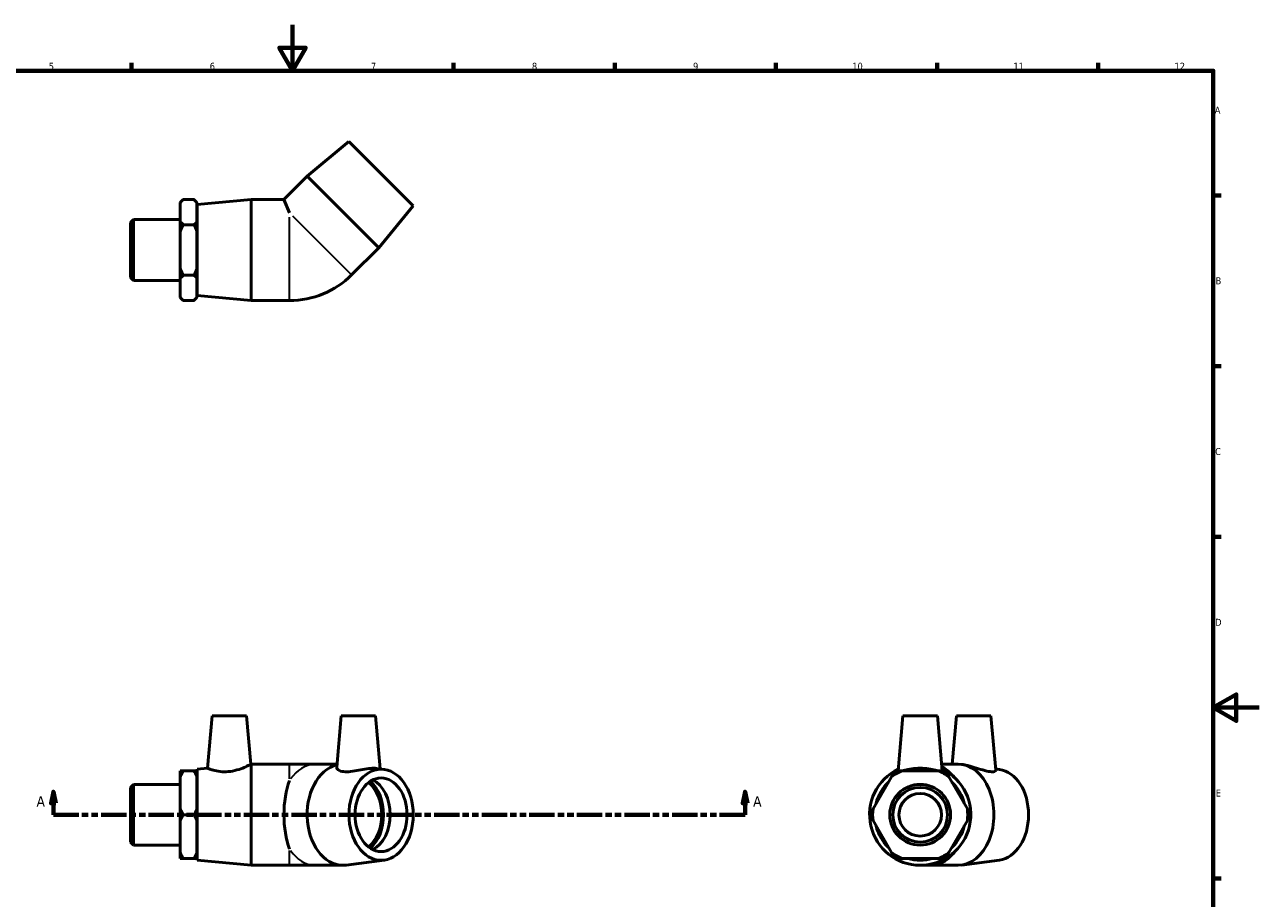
# Model space of a CAD drawing. Header units: millimetres. Extents: x 0 to 897, y -166 to 594.
# Tile 3 of 3: x 304 to 841, y 214 to 594. Entities that reach past the tile are written whole.
import ezdxf

# ---------------------------------------------------------------- set-up
doc = ezdxf.new("R2010")
doc.units = ezdxf.units.MM
doc.linetypes.add('DOUBLE_DASH_CHAIN', pattern=[1.2403, 0.6614, -0.0827, 0.1654, -0.0827, 0.1654, -0.0827])
for name, color, linetype, lineweight in [('Border (ANSI)', 7, 'Continuous', 70), ('Section Line (ANSI)', 7, 'DOUBLE_DASH_CHAIN', 70), ('Visible (ANSI)', 7, 'Continuous', 50), ('Visible Narrow (ANSI)', 7, 'Continuous', 35)]:
    doc.layers.add(name, color=color, linetype=linetype, lineweight=lineweight)
doc.styles.add('Label Text (ANSI)', font='tahoma.ttf')
doc.styles.add('Note Text (ANSI)', font='tahoma.ttf')

# ---------------------------------------------------------------- blocks, each defined once
blk = doc.blocks.new('Borders Default Border')
at = {"layer": 'Border (ANSI)'}
for p, q in [((350.42, 574), (350.42, 577.45)), ((490.58, 574), (490.58, 577.45)), ((560.67, 574), (560.67, 577.45)), ((630.75, 574), (630.75, 577.45)), ((700.83, 574), (700.83, 577.45)), ((770.92, 574), (770.92, 577.45)), ((821, 519.75), (824.45, 519.75)), ((821, 445.5), (824.45, 445.5)), ((821, 371.25), (824.45, 371.25)), ((821, 222.75), (824.45, 222.75))]:
    blk.add_line(p, q, dxfattribs=at)
at = {"layer": 'Border (ANSI)', "flags": 128}
for points in [[(420.5, 594), (420.5, 574), (414.73, 584), (426.27, 584), (420.5, 574)], [(20, 20), (20, 574), (821, 574), (821, 20), (20, 20)], [(841, 297), (821, 297), (831, 302.77), (831, 291.23), (821, 297)]]:
    blk.add_lwpolyline(points, dxfattribs=at)
at = {"layer": 'Border (ANSI)', "color": 230, "true_color": 0xff0080, "attachment_point": 7, "style": 'Note Text (ANSI)'}
for s, insert, char_height in [('5', (314.48, 574.34), 3.05), ('6', (384.49, 574.34), 3.05), ('7', (454.6, 574.4), 3.05), ('8', (524.63, 574.33), 3.05), ('9', (594.7, 574.34), 3.05), ('10', (663.96, 574.34), 3.048), ('11', (734.04, 574.4), 3.048), ('12', (804.13, 574.4), 3.048), ('A', (821.63, 555.35), 3.05), ('B', (821.99, 481.1), 3.05), ('C', (821.8, 406.8), 3.05), ('D', (821.81, 332.6), 3.05), ('E', (822.05, 258.35), 3.05)]:
    blk.add_mtext(s, dxfattribs=dict(at, insert=insert, char_height=char_height))
blk = doc.blocks.new('2dTransSection0')
at = {"layer": 'Section Line (ANSI)', "linetype": 'Continuous'}
for p, q in [((316.5, 260.43), (315.5, 255.43)), ((316.5, 255.43), (316.5, 260.43)), ((317.5, 255.43), (316.5, 260.43)), ((617.35, 260.43), (616.35, 255.43)), ((617.35, 255.43), (617.35, 260.43)), ((618.35, 255.43), (617.35, 260.43)), ((315.5, 255.43), (317.5, 255.43)), ((316.5, 250.43), (316.5, 255.43)), ((616.35, 255.43), (618.35, 255.43)), ((617.35, 250.43), (617.35, 255.43)), ((316.5, 250.43), (327.6, 250.43)), ((606.26, 250.43), (617.35, 250.43))]:
    blk.add_line(p, q, dxfattribs=at)
at = {"layer": 'Section Line (ANSI)', "linetype": 'DOUBLE_DASH_CHAIN', "ltscale": 16.686979}
blk.add_line((316.5, 250.43), (617.35, 250.43), dxfattribs=at)
at = {"layer": 'Section Line (ANSI)', "linetype": 'Continuous', "flags": 128}
for points in [[(317.5, 255.43), (316.5, 260.43), (315.5, 255.43), (317.5, 255.43)], [(618.35, 255.43), (617.35, 260.43), (616.35, 255.43), (618.35, 255.43)]]:
    blk.add_lwpolyline(points, dxfattribs=at)
at = {"layer": 'Section Line (ANSI)'}
for points in [[(317.5, 255.43), (316.5, 260.43), (315.5, 255.43), (317.5, 255.43)], [(618.35, 255.43), (617.35, 260.43), (616.35, 255.43), (618.35, 255.43)]]:
    blk.add_solid(points, dxfattribs=at)
at = {"layer": 'Section Line (ANSI)', "char_height": 4.57, "attachment_point": 7, "style": 'Label Text (ANSI)'}
for insert in [(309.14, 253.93), (620.82, 253.93)]:
    blk.add_mtext('A', dxfattribs=dict(at, insert=insert))

msp = doc.modelspace()

# ---------------------------------------------------------------- linework, layer by layer
at = {"layer": 'Visible (ANSI)'}
for p, q in [((445.03, 543.159), (426.857, 528.098)), ((445.03, 543.159), (473.031, 515.158)), ((426.857, 528.098), (416.781, 518.021)), ((426.857, 528.098), (457.97, 496.985)), ((371.681, 516.701), (373.001, 518.021)), ((371.681, 516.542), (371.681, 516.701)), ((371.681, 508.501), (371.681, 516.542)), ((377.611, 518.021), (373.001, 518.021)), ((378.931, 516.701), (377.611, 518.021)), ((378.931, 516.701), (378.931, 516.542)), ((378.931, 516.542), (378.931, 508.501)), ((379.031, 515.821), (402.531, 518.021)), ((379.031, 476.221), (379.031, 515.821)), ((402.531, 474.021), (402.531, 518.021)), ((402.531, 518.021), (416.781, 518.021)), ((416.781, 518.021), (419.201, 512.179)), ((378.931, 512.021), (379.031, 512.021)), ((473.031, 515.158), (457.97, 496.985)), ((350.031, 507.92), (351.353, 509.242)), ((350.031, 484.123), (350.031, 507.92)), ((351.353, 509.242), (351.353, 482.801)), ((351.353, 509.242), (371.681, 509.242)), ((371.681, 504.063), (371.681, 508.501)), ((377.611, 507.021), (373.001, 507.021)), ((378.931, 508.501), (378.931, 504.063)), ((371.681, 487.98), (371.681, 504.063)), ((378.931, 504.063), (378.931, 487.98)), ((457.97, 496.985), (446.182, 485.197)), ((350.031, 484.123), (351.353, 482.801)), ((371.681, 483.542), (371.681, 487.98)), ((371.681, 475.501), (371.681, 483.542)), ((377.611, 485.021), (373.001, 485.021)), ((378.931, 487.98), (378.931, 483.542)), ((378.931, 483.542), (378.931, 475.501)), ((351.353, 482.801), (371.681, 482.801)), ((378.931, 480.021), (379.031, 480.021)), ((371.681, 475.341), (371.681, 475.501)), ((371.681, 475.341), (373.001, 474.021)), ((377.611, 474.021), (373.001, 474.021)), ((378.931, 475.341), (377.611, 474.021)), ((378.931, 475.501), (378.931, 475.341)), ((379.031, 476.221), (402.531, 474.021)), ((402.531, 474.021), (419.201, 474.021)), ((385.494, 293.427), (383.501, 270.646)), ((385.494, 293.427), (400.494, 293.427)), ((400.494, 293.427), (402.333, 272.409)), ((441.658, 293.427), (439.705, 271.107)), ((441.658, 293.427), (456.658, 293.427)), ((456.658, 293.427), (458.675, 270.362)), ((686.003, 293.427), (683.908, 269.48)), ((686.003, 293.427), (701.003, 293.427)), ((701.003, 293.427), (703.098, 269.48)), ((709.267, 293.427), (707.429, 272.427)), ((709.267, 293.427), (724.267, 293.427)), ((724.267, 293.427), (726.338, 269.75)), ((371.681, 266.918), (371.681, 269.48)), ((373.001, 269.48), (377.611, 269.48)), ((378.931, 269.48), (378.931, 266.918)), ((379.031, 270.227), (383.501, 270.646)), ((379.031, 230.627), (379.031, 270.227)), ((402.333, 272.409), (402.531, 272.427)), ((402.531, 228.427), (402.531, 272.427)), ((402.531, 272.427), (419.201, 272.427)), ((430.626, 272.427), (419.201, 272.427)), ((439.82, 272.427), (430.626, 272.427)), ((460.341, 270.14), (457.079, 270.574)), ((701.544, 269.48), (685.462, 269.48)), ((710.023, 272.427), (702.84, 272.427)), ((711.771, 272.292), (711.479, 272.331)), ((727.95, 270.14), (726.285, 270.362)), ((350.031, 262.326), (351.353, 263.648)), ((351.353, 263.648), (351.353, 237.207)), ((351.353, 263.648), (371.681, 263.648)), ((371.681, 252.99), (371.681, 266.918)), ((378.931, 266.918), (378.931, 252.99)), ((378.931, 266.427), (379.031, 266.427)), ((681.024, 266.918), (672.982, 252.99)), ((714.024, 252.99), (705.982, 266.918)), ((350.031, 238.529), (350.031, 262.326)), ((371.681, 247.865), (371.681, 252.99)), ((378.931, 252.99), (378.931, 247.865)), ((371.681, 233.937), (371.681, 247.865)), ((377.611, 250.427), (373.001, 250.427)), ((378.931, 247.865), (378.931, 233.937)), ((672.982, 247.865), (681.024, 233.937)), ((705.982, 233.937), (714.024, 247.865)), ((350.031, 238.529), (351.353, 237.207)), ((351.353, 237.207), (371.681, 237.207)), ((371.681, 231.375), (371.681, 233.937)), ((377.611, 231.375), (373.001, 231.375)), ((378.931, 234.427), (379.031, 234.427)), ((378.931, 233.937), (378.931, 231.375)), ((685.462, 231.375), (701.544, 231.375)), ((379.031, 230.627), (402.531, 228.427)), ((402.531, 228.427), (419.201, 228.427)), ((419.201, 228.427), (430.626, 228.427)), ((442.413, 228.427), (430.626, 228.427)), ((460.341, 230.714), (443.87, 228.524)), ((693.503, 228.427), (698.235, 228.427)), ((710.023, 228.427), (698.235, 228.427)), ((727.95, 230.714), (711.479, 228.524))]:
    msp.add_line(p, q, dxfattribs=at)
for radius in [13.22, 11.898, 9.254]:
    msp.add_circle((693.503, 250.427), radius, dxfattribs=at)
for centre, radius, start, end in [((419.201, 512.179), 38.157, 270, 315), ((693.503, 250.427), 22, 115.66128, 64.33872), ((693.503, 250.427), 20.68, 112.88259, 127.11741), ((693.503, 250.427), 19.8, 74.20683, 105.79317), ((693.503, 250.427), 20.68, 52.88259, 67.11741), ((693.503, 250.427), 19.8, 134.20683, 165.79317), ((693.503, 250.427), 19.8, 14.20683, 45.79317), ((693.503, 250.427), 20.68, 172.88259, 187.11741), ((693.503, 250.427), 20.68, 352.88259, 7.11741), ((693.503, 250.427), 19.8, 194.20683, 225.79317), ((693.503, 250.427), 19.8, 314.20683, 345.79317), ((693.503, 250.427), 20.68, 232.88259, 247.11741), ((693.503, 250.427), 19.8, 254.20683, 285.79317), ((693.503, 250.427), 20.68, 292.88259, 307.11741)]:
    msp.add_arc(centre, radius, start, end, dxfattribs=at)
for centre, major_axis, ratio, start_param, end_param in [((442.413, 250.427), (0, -22), 0.7071068, 3.3108674, 6.3769396), ((710.023, 250.427), (0, -22), 0.7071068, 0, 3.1415927), ((726.64, 250.427), (0, -19.8), 0.7071068, 0.0937543, 3.0478383), ((425.894, 250.427), (0, -22), 0.4142136, 3.9663961, 5.4583819), ((448, 250.427), (0, -16), 0.7071068, 0.5092242, 2.6323685), ((448, 250.427), (0, -17.105), 0.7071068, 0.5522008, 2.5893918), ((451.677, 250.427), (0, 16), 0.7071068, 3.4726044, 5.9521736)]:
    msp.add_ellipse(centre, major_axis=major_axis, ratio=ratio, start_param=start_param, end_param=end_param, dxfattribs=at)
for major_axis in [(0, -19.8), (0, -16)]:
    msp.add_ellipse((459.031, 250.427), major_axis=major_axis, ratio=0.7071068, dxfattribs=at)
for points in [[(371.681, 516.542), (372.239, 517.259), (373.001, 518.021)], [(377.611, 518.021), (378.374, 517.259), (378.931, 516.542)], [(373.001, 507.021), (372.239, 507.784), (371.681, 508.501)], [(371.681, 504.063), (372.239, 505.496), (373.001, 507.021)], [(378.931, 508.501), (378.374, 507.784), (377.611, 507.021)], [(377.611, 507.021), (378.374, 505.496), (378.931, 504.063)], [(373.001, 485.021), (372.239, 486.547), (371.681, 487.98)], [(371.681, 483.542), (372.239, 484.259), (373.001, 485.021)], [(378.931, 487.98), (378.374, 486.547), (377.611, 485.021)], [(377.611, 485.021), (378.374, 484.259), (378.931, 483.542)], [(373.001, 474.021), (372.239, 474.784), (371.681, 475.501)], [(378.931, 475.501), (378.374, 474.784), (377.611, 474.021)], [(373.001, 269.48), (372.239, 269.48), (371.681, 269.48)], [(371.681, 266.918), (372.239, 268.159), (373.001, 269.48)], [(378.931, 269.48), (378.374, 269.48), (377.611, 269.48)], [(377.611, 269.48), (378.374, 268.159), (378.931, 266.918)], [(682.503, 269.48), (681.74, 268.159), (681.024, 266.918)], [(685.462, 269.48), (684.028, 269.48), (682.503, 269.48)], [(704.503, 269.48), (702.978, 269.48), (701.544, 269.48)], [(705.982, 266.918), (705.265, 268.159), (704.503, 269.48)], [(373.001, 250.427), (372.239, 251.748), (371.681, 252.99)], [(378.931, 252.99), (378.374, 251.748), (377.611, 250.427)], [(672.982, 252.99), (672.265, 251.748), (671.503, 250.427)], [(715.503, 250.427), (714.74, 251.748), (714.024, 252.99)], [(371.681, 247.865), (372.239, 249.107), (373.001, 250.427)], [(377.611, 250.427), (378.374, 249.107), (378.931, 247.865)], [(671.503, 250.427), (672.265, 249.107), (672.982, 247.865)], [(714.024, 247.865), (714.74, 249.107), (715.503, 250.427)], [(373.001, 231.375), (372.239, 232.696), (371.681, 233.937)], [(371.681, 231.375), (372.239, 231.375), (373.001, 231.375)], [(378.931, 233.937), (378.374, 232.696), (377.611, 231.375)], [(377.611, 231.375), (378.374, 231.375), (378.931, 231.375)], [(681.024, 233.937), (681.74, 232.696), (682.503, 231.375)], [(682.503, 231.375), (684.028, 231.375), (685.462, 231.375)], [(701.544, 231.375), (702.978, 231.375), (704.503, 231.375)], [(704.503, 231.375), (705.265, 232.696), (705.982, 233.937)]]:
    msp.add_rational_spline(points, [1, 1.00241153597, 1], degree=2, dxfattribs=at)
for points, knots in [([(392.513, 269.169), (391.351, 269.072), (390.124, 269.096), (387.897, 269.35), (386.895, 269.57), (385.319, 269.993), (384.635, 270.225), (383.726, 270.554), (383.501, 270.646), (383.501, 270.646)], [0, 0, 0, 0, 0.3502163, 0.3502163, 0.7004326, 0.7004326, 1.053926, 1.053926, 1.4074195, 1.4074195, 1.4074195, 1.4074195]), ([(402.333, 272.409), (402.333, 272.409), (402.081, 272.27), (401.091, 271.762), (400.353, 271.398), (398.648, 270.661), (397.552, 270.234), (395.124, 269.537), (393.79, 269.276), (392.513, 269.169)], [4.3302752, 4.3302752, 4.3302752, 4.3302752, 4.7033677, 4.7033677, 5.0764601, 5.0764601, 5.4610858, 5.4610858, 5.8457114, 5.8457114, 5.8457114, 5.8457114]), ([(457.077, 270.573), (456.716, 270.62), (456.308, 270.646), (455.037, 270.646), (453.991, 270.554), (451.714, 270.225), (450.482, 269.993), (448.176, 269.57), (446.938, 269.35), (444.63, 269.096), (443.559, 269.072), (441.761, 269.276), (440.975, 269.537), (439.945, 270.234), (439.699, 270.661), (439.702, 271.059), (439.703, 271.083), (439.705, 271.107)], [1.22176, 1.22176, 1.22176, 1.22176, 1.4074195, 1.4074195, 1.760913, 1.760913, 2.1144064, 2.1144064, 2.4646227, 2.4646227, 2.814839, 2.814839, 3.1994647, 3.1994647, 3.5840903, 3.5840903, 3.6086798, 3.6086798, 3.6086798, 3.6086798]), ([(701.287, 269.48), (700.94, 269.575), (700.556, 269.679), (699.304, 269.993), (698.246, 270.225), (695.935, 270.554), (694.681, 270.646), (692.325, 270.646), (691.071, 270.554), (688.76, 270.225), (687.702, 269.993), (686.45, 269.679), (686.066, 269.575), (685.718, 269.48)], [0.5312174, 0.5312174, 0.5312174, 0.5312174, 0.7004326, 0.7004326, 1.053926, 1.053926, 1.4074195, 1.4074195, 1.760913, 1.760913, 2.1144064, 2.1144064, 2.2836216, 2.2836216, 2.2836216, 2.2836216]), ([(726.338, 269.75), (726.355, 269.549), (726.174, 269.344), (725.353, 269.096), (724.689, 269.072), (723.038, 269.276), (721.936, 269.537), (719.533, 270.234), (718.229, 270.661), (715.814, 271.398), (714.533, 271.762), (712.795, 272.132), (712.268, 272.224), (711.773, 272.29)], [2.1312837, 2.1312837, 2.1312837, 2.1312837, 2.4646227, 2.4646227, 2.814839, 2.814839, 3.1994647, 3.1994647, 3.5840903, 3.5840903, 3.9571828, 3.9571828, 4.1277248, 4.1277248, 4.1277248, 4.1277248])]:
    msp.add_open_spline(points, degree=3, knots=knots, dxfattribs=at)
at = {"layer": 'Visible Narrow (ANSI)'}
for p, q in [((419.201, 474.179), (419.201, 510.279)), ((420.545, 510.835), (446.071, 485.309)), ((419.201, 266.012), (419.201, 272.409)), ((419.201, 228.446), (419.201, 234.843))]:
    msp.add_line(p, q, dxfattribs=at)
for centre, major_axis, start_param, end_param in [((430.626, 250.427), (0, 22), 0.0412402, 0.7835632), ((698.235, 250.427), (0, 22), 5.4842938, 5.9507077), ((430.626, 250.427), (0, -22), 5.4996221, 6.2419451), ((698.235, 250.427), (0, -22), 0.0412402, 0.7835632)]:
    msp.add_ellipse(centre, major_axis=major_axis, ratio=0.7071068, start_param=start_param, end_param=end_param, dxfattribs=at)

# ---------------------------------------------------------------- block references
msp.add_blockref('Borders Default Border', (0, 0))
at = {"layer": 'Section Line (ANSI)'}
msp.add_blockref('2dTransSection0', (0, 0), dxfattribs=at)

doc.saveas('drawing.dxf')
